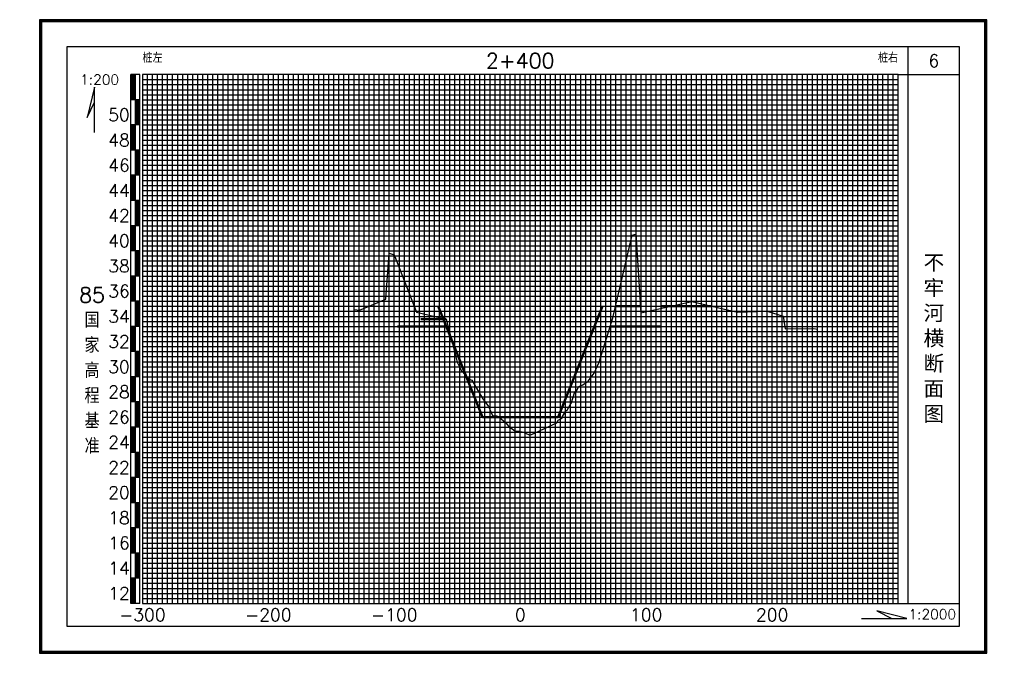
# Model space of a CAD drawing. Header units: millimetres. Extents: x 306 to 3216, y -6574 to 1225.
# Tile 24 of 27: x 545 to 936, y 607 to 858. Entities that reach past the tile are written whole.
import ezdxf
from ezdxf.enums import TextEntityAlignment as Align

# ---------------------------------------------------------------- set-up
doc = ezdxf.new("R2010")
doc.units = ezdxf.units.MM
doc.linetypes.add('DASHEDX2', pattern=[38.1, 25.4, -12.7])
for name, color, linetype in [('10mm线', 1, 'Continuous'), ('2mm线', 8, 'Continuous'), ('50mm线', 255, 'Continuous'), ('图副注记', 255, 'Continuous'), ('图框', 90, 'Continuous'), ('断面', 255, 'Continuous')]:
    doc.layers.add(name, color=color, linetype=linetype)
doc.layers.add('河道设计断面', color=6, linetype='DASHEDX2', lineweight=50)
doc.layers.add('滩面', color=90, linetype='Continuous', lineweight=50)
doc.styles.get("Standard").update_dxf_attribs({"font": 'txt.shx', "bigfont": 'hztxt.shx'})

msp = doc.modelspace()

# ---------------------------------------------------------------- linework, layer by layer
at = {"layer": '10mm线'}
for p, q in [((604.12, 626.41), (604.12, 836.41)), ((614.12, 626.41), (614.12, 836.41)), ((624.12, 626.41), (624.12, 836.41)), ((634.12, 626.41), (634.12, 836.41)), ((654.12, 626.41), (654.12, 836.41)), ((664.12, 626.41), (664.12, 836.41)), ((674.12, 626.41), (674.12, 836.41)), ((684.12, 626.41), (684.12, 836.41)), ((704.12, 626.41), (704.12, 836.41)), ((714.12, 626.41), (714.12, 836.41)), ((724.12, 626.41), (724.12, 836.41)), ((734.12, 626.41), (734.12, 836.41)), ((754.12, 626.41), (754.12, 836.41)), ((764.12, 626.41), (764.12, 836.41)), ((774.12, 626.41), (774.12, 836.41)), ((784.12, 626.41), (784.12, 836.41)), ((804.12, 626.41), (804.12, 836.41)), ((814.12, 626.41), (814.12, 836.41)), ((824.12, 626.41), (824.12, 836.41)), ((834.12, 626.41), (834.12, 836.41)), ((854.12, 626.41), (854.12, 836.41)), ((864.12, 626.41), (864.12, 836.41)), ((874.12, 626.41), (874.12, 836.41)), ((884.12, 626.41), (884.12, 836.41)), ((594.12, 826.41), (894.12, 826.41)), ((594.12, 816.41), (894.12, 816.41)), ((594.12, 806.41), (894.12, 806.41)), ((594.12, 796.41), (894.12, 796.41)), ((594.12, 786.41), (894.12, 786.41)), ((594.12, 776.41), (894.12, 776.41)), ((594.12, 766.41), (894.12, 766.41)), ((594.12, 756.41), (894.12, 756.41)), ((594.12, 746.41), (894.12, 746.41)), ((594.12, 736.41), (894.12, 736.41)), ((594.12, 726.41), (894.12, 726.41)), ((594.12, 716.41), (894.12, 716.41)), ((594.12, 706.41), (894.12, 706.41)), ((594.12, 696.41), (894.12, 696.41)), ((594.12, 686.41), (894.12, 686.41)), ((594.12, 676.41), (894.12, 676.41)), ((594.12, 666.41), (894.12, 666.41)), ((594.12, 656.41), (894.12, 656.41)), ((594.12, 646.41), (894.12, 646.41)), ((594.12, 636.41), (894.12, 636.41))]:
    msp.add_line(p, q, dxfattribs=at)
at = {"layer": '2mm线'}
for p, q in [((594.12, 834.41), (894.12, 834.41)), ((596.12, 626.41), (596.12, 836.41)), ((598.12, 626.41), (598.12, 836.41)), ((600.12, 626.41), (600.12, 836.41)), ((602.12, 626.41), (602.12, 836.41)), ((606.12, 626.41), (606.12, 836.41)), ((608.12, 626.41), (608.12, 836.41)), ((610.12, 626.41), (610.12, 836.41)), ((612.12, 626.41), (612.12, 836.41)), ((616.12, 626.41), (616.12, 836.41)), ((618.12, 626.41), (618.12, 836.41)), ((620.12, 626.41), (620.12, 836.41)), ((622.12, 626.41), (622.12, 836.41)), ((626.12, 626.41), (626.12, 836.41)), ((628.12, 626.41), (628.12, 836.41)), ((630.12, 626.41), (630.12, 836.41)), ((632.12, 626.41), (632.12, 836.41)), ((636.12, 626.41), (636.12, 836.41)), ((638.12, 626.41), (638.12, 836.41)), ((640.12, 626.41), (640.12, 836.41)), ((642.12, 626.41), (642.12, 836.41)), ((646.12, 626.41), (646.12, 836.41)), ((648.12, 626.41), (648.12, 836.41)), ((650.12, 626.41), (650.12, 836.41)), ((652.12, 626.41), (652.12, 836.41)), ((656.12, 626.41), (656.12, 836.41)), ((658.12, 626.41), (658.12, 836.41)), ((660.12, 626.41), (660.12, 836.41)), ((662.12, 626.41), (662.12, 836.41)), ((666.12, 626.41), (666.12, 836.41)), ((668.12, 626.41), (668.12, 836.41)), ((670.12, 626.41), (670.12, 836.41)), ((672.12, 626.41), (672.12, 836.41)), ((676.12, 626.41), (676.12, 836.41)), ((678.12, 626.41), (678.12, 836.41)), ((680.12, 626.41), (680.12, 836.41)), ((682.12, 626.41), (682.12, 836.41)), ((686.12, 626.41), (686.12, 836.41)), ((688.12, 626.41), (688.12, 836.41)), ((690.12, 626.41), (690.12, 836.41)), ((692.12, 626.41), (692.12, 836.41)), ((696.12, 626.41), (696.12, 836.41)), ((698.12, 626.41), (698.12, 836.41)), ((700.12, 626.41), (700.12, 836.41)), ((702.12, 626.41), (702.12, 836.41)), ((706.12, 626.41), (706.12, 836.41)), ((708.12, 626.41), (708.12, 836.41)), ((710.12, 626.41), (710.12, 836.41)), ((712.12, 626.41), (712.12, 836.41)), ((716.12, 626.41), (716.12, 836.41)), ((718.12, 626.41), (718.12, 836.41)), ((720.12, 626.41), (720.12, 836.41)), ((722.12, 626.41), (722.12, 836.41)), ((726.12, 626.41), (726.12, 836.41)), ((728.12, 626.41), (728.12, 836.41)), ((730.12, 626.41), (730.12, 836.41)), ((732.12, 626.41), (732.12, 836.41)), ((736.12, 626.41), (736.12, 836.41)), ((738.12, 626.41), (738.12, 836.41)), ((740.12, 626.41), (740.12, 836.41)), ((742.12, 626.41), (742.12, 836.41)), ((746.12, 626.41), (746.12, 836.41)), ((748.12, 626.41), (748.12, 836.41)), ((750.12, 626.41), (750.12, 836.41)), ((752.12, 626.41), (752.12, 836.41)), ((756.12, 626.41), (756.12, 836.41)), ((758.12, 626.41), (758.12, 836.41)), ((760.12, 626.41), (760.12, 836.41)), ((762.12, 626.41), (762.12, 836.41)), ((766.12, 626.41), (766.12, 836.41)), ((768.12, 626.41), (768.12, 836.41)), ((770.12, 626.41), (770.12, 836.41)), ((772.12, 626.41), (772.12, 836.41)), ((776.12, 626.41), (776.12, 836.41)), ((778.12, 626.41), (778.12, 836.41)), ((780.12, 626.41), (780.12, 836.41)), ((782.12, 626.41), (782.12, 836.41)), ((786.12, 626.41), (786.12, 836.41)), ((788.12, 626.41), (788.12, 836.41)), ((790.12, 626.41), (790.12, 836.41)), ((792.12, 626.41), (792.12, 836.41)), ((796.12, 626.41), (796.12, 836.41)), ((798.12, 626.41), (798.12, 836.41)), ((800.12, 626.41), (800.12, 836.41)), ((802.12, 626.41), (802.12, 836.41)), ((806.12, 626.41), (806.12, 836.41)), ((808.12, 626.41), (808.12, 836.41)), ((810.12, 626.41), (810.12, 836.41)), ((812.12, 626.41), (812.12, 836.41)), ((816.12, 626.41), (816.12, 836.41)), ((818.12, 626.41), (818.12, 836.41)), ((820.12, 626.41), (820.12, 836.41)), ((822.12, 626.41), (822.12, 836.41)), ((826.12, 626.41), (826.12, 836.41)), ((828.12, 626.41), (828.12, 836.41)), ((830.12, 626.41), (830.12, 836.41)), ((832.12, 626.41), (832.12, 836.41)), ((836.12, 626.41), (836.12, 836.41)), ((838.12, 626.41), (838.12, 836.41)), ((840.12, 626.41), (840.12, 836.41)), ((842.12, 626.41), (842.12, 836.41)), ((846.12, 626.41), (846.12, 836.41)), ((848.12, 626.41), (848.12, 836.41)), ((850.12, 626.41), (850.12, 836.41)), ((852.12, 626.41), (852.12, 836.41)), ((856.12, 626.41), (856.12, 836.41)), ((858.12, 626.41), (858.12, 836.41)), ((860.12, 626.41), (860.12, 836.41)), ((862.12, 626.41), (862.12, 836.41)), ((866.12, 626.41), (866.12, 836.41)), ((868.12, 626.41), (868.12, 836.41)), ((870.12, 626.41), (870.12, 836.41)), ((872.12, 626.41), (872.12, 836.41)), ((876.12, 626.41), (876.12, 836.41)), ((878.12, 626.41), (878.12, 836.41)), ((880.12, 626.41), (880.12, 836.41)), ((882.12, 626.41), (882.12, 836.41)), ((886.12, 626.41), (886.12, 836.41)), ((888.12, 626.41), (888.12, 836.41)), ((890.12, 626.41), (890.12, 836.41)), ((892.12, 626.41), (892.12, 836.41)), ((594.12, 832.41), (894.12, 832.41)), ((594.12, 830.41), (894.12, 830.41)), ((594.12, 828.41), (894.12, 828.41)), ((594.12, 824.41), (894.12, 824.41)), ((594.12, 822.41), (894.12, 822.41)), ((594.12, 820.41), (894.12, 820.41)), ((594.12, 818.41), (894.12, 818.41)), ((594.12, 814.41), (894.12, 814.41)), ((594.12, 812.41), (894.12, 812.41)), ((594.12, 810.41), (894.12, 810.41)), ((594.12, 808.41), (894.12, 808.41)), ((594.12, 804.41), (894.12, 804.41)), ((594.12, 802.41), (894.12, 802.41)), ((594.12, 800.41), (894.12, 800.41)), ((594.12, 798.41), (894.12, 798.41)), ((594.12, 794.41), (894.12, 794.41)), ((594.12, 792.41), (894.12, 792.41)), ((594.12, 790.41), (894.12, 790.41)), ((594.12, 788.41), (894.12, 788.41)), ((594.12, 784.41), (894.12, 784.41)), ((594.12, 782.41), (894.12, 782.41)), ((594.12, 780.41), (894.12, 780.41)), ((594.12, 778.41), (894.12, 778.41)), ((594.12, 774.41), (894.12, 774.41)), ((594.12, 772.41), (894.12, 772.41)), ((594.12, 770.41), (894.12, 770.41)), ((594.12, 768.41), (894.12, 768.41)), ((594.12, 764.41), (894.12, 764.41)), ((594.12, 762.41), (894.12, 762.41)), ((594.12, 760.41), (894.12, 760.41)), ((594.12, 758.41), (894.12, 758.41)), ((594.12, 754.41), (894.12, 754.41)), ((594.12, 752.41), (894.12, 752.41)), ((594.12, 750.41), (894.12, 750.41)), ((594.12, 748.41), (894.12, 748.41)), ((594.12, 744.41), (894.12, 744.41)), ((594.12, 742.41), (894.12, 742.41)), ((594.12, 740.41), (894.12, 740.41)), ((594.12, 738.41), (894.12, 738.41)), ((594.12, 734.41), (894.12, 734.41)), ((594.12, 732.41), (894.12, 732.41)), ((594.12, 730.41), (894.12, 730.41)), ((594.12, 728.41), (894.12, 728.41)), ((594.12, 724.41), (894.12, 724.41)), ((594.12, 722.41), (894.12, 722.41)), ((594.12, 720.41), (894.12, 720.41)), ((594.12, 718.41), (894.12, 718.41)), ((594.12, 714.41), (894.12, 714.41)), ((594.12, 712.41), (894.12, 712.41)), ((594.12, 710.41), (894.12, 710.41)), ((594.12, 708.41), (894.12, 708.41)), ((594.12, 704.41), (894.12, 704.41)), ((594.12, 702.41), (894.12, 702.41)), ((594.12, 700.41), (894.12, 700.41)), ((594.12, 698.41), (894.12, 698.41)), ((594.12, 694.41), (894.12, 694.41)), ((594.12, 692.41), (894.12, 692.41)), ((594.12, 690.41), (894.12, 690.41)), ((594.12, 688.41), (894.12, 688.41)), ((594.12, 684.41), (894.12, 684.41)), ((594.12, 682.41), (894.12, 682.41)), ((594.12, 680.41), (894.12, 680.41)), ((594.12, 678.41), (894.12, 678.41)), ((594.12, 674.41), (894.12, 674.41)), ((594.12, 672.41), (894.12, 672.41)), ((594.12, 670.41), (894.12, 670.41)), ((594.12, 668.41), (894.12, 668.41)), ((594.12, 664.41), (894.12, 664.41)), ((594.12, 662.41), (894.12, 662.41)), ((594.12, 660.41), (894.12, 660.41)), ((594.12, 658.41), (894.12, 658.41)), ((594.12, 654.41), (894.12, 654.41)), ((594.12, 652.41), (894.12, 652.41)), ((594.12, 650.41), (894.12, 650.41)), ((594.12, 648.41), (894.12, 648.41)), ((594.12, 644.41), (894.12, 644.41)), ((594.12, 642.41), (894.12, 642.41)), ((594.12, 640.41), (894.12, 640.41)), ((594.12, 638.41), (894.12, 638.41)), ((594.12, 634.41), (894.12, 634.41)), ((594.12, 632.41), (894.12, 632.41)), ((594.12, 630.41), (894.12, 630.41)), ((594.12, 628.41), (894.12, 628.41))]:
    msp.add_line(p, q, dxfattribs=at)
at = {"layer": '50mm线'}
for p, q in [((644.12, 626.41), (644.12, 836.41)), ((694.12, 626.41), (694.12, 836.41)), ((744.12, 626.41), (744.12, 836.41)), ((794.12, 626.41), (794.12, 836.41)), ((844.12, 626.41), (844.12, 836.41))]:
    msp.add_line(p, q, dxfattribs=at)
msp.add_lwpolyline([(594.12, 626.41), (894.12, 626.41), (894.12, 836.41), (594.12, 836.41)], close=True, dxfattribs=at)
at = {"layer": '图副注记'}
for p, q in [((589.52, 626.41), (589.52, 836.41)), ((593.12, 836.41), (589.52, 836.41)), ((589.62, 826.41), (589.62, 836.41)), ((589.72, 826.41), (589.72, 836.41)), ((589.82, 826.41), (589.82, 836.41)), ((589.92, 826.41), (589.92, 836.41)), ((590.02, 826.41), (590.02, 836.41)), ((590.12, 826.41), (590.12, 836.41)), ((590.22, 826.41), (590.22, 836.41)), ((590.32, 826.41), (590.32, 836.41)), ((590.42, 826.41), (590.42, 836.41)), ((590.52, 826.41), (590.52, 836.41)), ((590.62, 826.41), (590.62, 836.41)), ((590.72, 826.41), (590.72, 836.41)), ((590.82, 826.41), (590.82, 836.41)), ((590.92, 826.41), (590.92, 836.41)), ((591.02, 826.41), (591.02, 836.41)), ((591.12, 826.41), (591.12, 836.41)), ((591.22, 826.41), (591.22, 836.41)), ((591.32, 626.41), (591.32, 836.41)), ((593.12, 626.41), (593.12, 836.41)), ((593.12, 826.41), (589.52, 826.41)), ((591.42, 816.41), (591.42, 826.41)), ((591.52, 816.41), (591.52, 826.41)), ((591.62, 816.41), (591.62, 826.41)), ((591.72, 816.41), (591.72, 826.41)), ((591.82, 816.41), (591.82, 826.41)), ((591.92, 816.41), (591.92, 826.41)), ((592.02, 816.41), (592.02, 826.41)), ((592.12, 816.41), (592.12, 826.41)), ((592.22, 816.41), (592.22, 826.41)), ((592.32, 816.41), (592.32, 826.41)), ((592.42, 816.41), (592.42, 826.41)), ((592.52, 816.41), (592.52, 826.41)), ((592.62, 816.41), (592.62, 826.41)), ((592.72, 816.41), (592.72, 826.41)), ((592.82, 816.41), (592.82, 826.41)), ((592.92, 816.41), (592.92, 826.41)), ((593.02, 816.41), (593.02, 826.41)), ((593.12, 816.41), (589.52, 816.41)), ((589.62, 806.41), (589.62, 816.41)), ((589.72, 806.41), (589.72, 816.41)), ((589.82, 806.41), (589.82, 816.41)), ((589.92, 806.41), (589.92, 816.41)), ((590.02, 806.41), (590.02, 816.41)), ((590.12, 806.41), (590.12, 816.41)), ((590.22, 806.41), (590.22, 816.41)), ((590.32, 806.41), (590.32, 816.41)), ((590.42, 806.41), (590.42, 816.41)), ((590.52, 806.41), (590.52, 816.41)), ((590.62, 806.41), (590.62, 816.41)), ((590.72, 806.41), (590.72, 816.41)), ((590.82, 806.41), (590.82, 816.41)), ((590.92, 806.41), (590.92, 816.41)), ((591.02, 806.41), (591.02, 816.41)), ((591.12, 806.41), (591.12, 816.41)), ((591.22, 806.41), (591.22, 816.41)), ((593.12, 806.41), (589.52, 806.41)), ((591.42, 796.41), (591.42, 806.41)), ((591.52, 796.41), (591.52, 806.41)), ((591.62, 796.41), (591.62, 806.41)), ((591.72, 796.41), (591.72, 806.41)), ((591.82, 796.41), (591.82, 806.41)), ((591.92, 796.41), (591.92, 806.41)), ((592.02, 796.41), (592.02, 806.41)), ((592.12, 796.41), (592.12, 806.41)), ((592.22, 796.41), (592.22, 806.41)), ((592.32, 796.41), (592.32, 806.41)), ((592.42, 796.41), (592.42, 806.41)), ((592.52, 796.41), (592.52, 806.41)), ((592.62, 796.41), (592.62, 806.41)), ((592.72, 796.41), (592.72, 806.41)), ((592.82, 796.41), (592.82, 806.41)), ((592.92, 796.41), (592.92, 806.41)), ((593.02, 796.41), (593.02, 806.41)), ((593.12, 796.41), (589.52, 796.41)), ((589.62, 786.41), (589.62, 796.41)), ((589.72, 786.41), (589.72, 796.41)), ((589.82, 786.41), (589.82, 796.41)), ((589.92, 786.41), (589.92, 796.41)), ((590.02, 786.41), (590.02, 796.41)), ((590.12, 786.41), (590.12, 796.41)), ((590.22, 786.41), (590.22, 796.41)), ((590.32, 786.41), (590.32, 796.41)), ((590.42, 786.41), (590.42, 796.41)), ((590.52, 786.41), (590.52, 796.41)), ((590.62, 786.41), (590.62, 796.41)), ((590.72, 786.41), (590.72, 796.41)), ((590.82, 786.41), (590.82, 796.41)), ((590.92, 786.41), (590.92, 796.41)), ((591.02, 786.41), (591.02, 796.41)), ((591.12, 786.41), (591.12, 796.41)), ((591.22, 786.41), (591.22, 796.41)), ((593.12, 786.41), (589.52, 786.41)), ((591.42, 776.41), (591.42, 786.41)), ((591.52, 776.41), (591.52, 786.41)), ((591.62, 776.41), (591.62, 786.41)), ((591.72, 776.41), (591.72, 786.41)), ((591.82, 776.41), (591.82, 786.41)), ((591.92, 776.41), (591.92, 786.41)), ((592.02, 776.41), (592.02, 786.41)), ((592.12, 776.41), (592.12, 786.41)), ((592.22, 776.41), (592.22, 786.41)), ((592.32, 776.41), (592.32, 786.41)), ((592.42, 776.41), (592.42, 786.41)), ((592.52, 776.41), (592.52, 786.41)), ((592.62, 776.41), (592.62, 786.41)), ((592.72, 776.41), (592.72, 786.41)), ((592.82, 776.41), (592.82, 786.41)), ((592.92, 776.41), (592.92, 786.41)), ((593.02, 776.41), (593.02, 786.41)), ((593.12, 776.41), (589.52, 776.41)), ((589.62, 766.41), (589.62, 776.41)), ((589.72, 766.41), (589.72, 776.41)), ((589.82, 766.41), (589.82, 776.41)), ((589.92, 766.41), (589.92, 776.41)), ((590.02, 766.41), (590.02, 776.41)), ((590.12, 766.41), (590.12, 776.41)), ((590.22, 766.41), (590.22, 776.41)), ((590.32, 766.41), (590.32, 776.41)), ((590.42, 766.41), (590.42, 776.41)), ((590.52, 766.41), (590.52, 776.41)), ((590.62, 766.41), (590.62, 776.41)), ((590.72, 766.41), (590.72, 776.41)), ((590.82, 766.41), (590.82, 776.41)), ((590.92, 766.41), (590.92, 776.41)), ((591.02, 766.41), (591.02, 776.41)), ((591.12, 766.41), (591.12, 776.41)), ((591.22, 766.41), (591.22, 776.41)), ((593.12, 766.41), (589.52, 766.41)), ((591.42, 756.41), (591.42, 766.41)), ((591.52, 756.41), (591.52, 766.41)), ((591.62, 756.41), (591.62, 766.41)), ((591.72, 756.41), (591.72, 766.41)), ((591.82, 756.41), (591.82, 766.41)), ((591.92, 756.41), (591.92, 766.41)), ((592.02, 756.41), (592.02, 766.41)), ((592.12, 756.41), (592.12, 766.41)), ((592.22, 756.41), (592.22, 766.41)), ((592.32, 756.41), (592.32, 766.41)), ((592.42, 756.41), (592.42, 766.41)), ((592.52, 756.41), (592.52, 766.41)), ((592.62, 756.41), (592.62, 766.41)), ((592.72, 756.41), (592.72, 766.41)), ((592.82, 756.41), (592.82, 766.41)), ((592.92, 756.41), (592.92, 766.41)), ((593.02, 756.41), (593.02, 766.41)), ((593.12, 756.41), (589.52, 756.41)), ((589.62, 746.41), (589.62, 756.41)), ((589.72, 746.41), (589.72, 756.41)), ((589.82, 746.41), (589.82, 756.41)), ((589.92, 746.41), (589.92, 756.41)), ((590.02, 746.41), (590.02, 756.41)), ((590.12, 746.41), (590.12, 756.41)), ((590.22, 746.41), (590.22, 756.41)), ((590.32, 746.41), (590.32, 756.41)), ((590.42, 746.41), (590.42, 756.41)), ((590.52, 746.41), (590.52, 756.41)), ((590.62, 746.41), (590.62, 756.41)), ((590.72, 746.41), (590.72, 756.41)), ((590.82, 746.41), (590.82, 756.41)), ((590.92, 746.41), (590.92, 756.41)), ((591.02, 746.41), (591.02, 756.41)), ((591.12, 746.41), (591.12, 756.41)), ((591.22, 746.41), (591.22, 756.41)), ((593.12, 746.41), (589.52, 746.41)), ((591.42, 736.41), (591.42, 746.41)), ((591.52, 736.41), (591.52, 746.41)), ((591.62, 736.41), (591.62, 746.41)), ((591.72, 736.41), (591.72, 746.41)), ((591.82, 736.41), (591.82, 746.41)), ((591.92, 736.41), (591.92, 746.41)), ((592.02, 736.41), (592.02, 746.41)), ((592.12, 736.41), (592.12, 746.41)), ((592.22, 736.41), (592.22, 746.41)), ((592.32, 736.41), (592.32, 746.41)), ((592.42, 736.41), (592.42, 746.41)), ((592.52, 736.41), (592.52, 746.41)), ((592.62, 736.41), (592.62, 746.41)), ((592.72, 736.41), (592.72, 746.41)), ((592.82, 736.41), (592.82, 746.41)), ((592.92, 736.41), (592.92, 746.41)), ((593.02, 736.41), (593.02, 746.41)), ((593.12, 736.41), (589.52, 736.41)), ((589.62, 726.41), (589.62, 736.41)), ((589.72, 726.41), (589.72, 736.41)), ((589.82, 726.41), (589.82, 736.41)), ((589.92, 726.41), (589.92, 736.41)), ((590.02, 726.41), (590.02, 736.41)), ((590.12, 726.41), (590.12, 736.41)), ((590.22, 726.41), (590.22, 736.41)), ((590.32, 726.41), (590.32, 736.41)), ((590.42, 726.41), (590.42, 736.41)), ((590.52, 726.41), (590.52, 736.41)), ((590.62, 726.41), (590.62, 736.41)), ((590.72, 726.41), (590.72, 736.41)), ((590.82, 726.41), (590.82, 736.41)), ((590.92, 726.41), (590.92, 736.41)), ((591.02, 726.41), (591.02, 736.41)), ((591.12, 726.41), (591.12, 736.41)), ((591.22, 726.41), (591.22, 736.41)), ((593.12, 726.41), (589.52, 726.41)), ((591.42, 716.41), (591.42, 726.41)), ((591.52, 716.41), (591.52, 726.41)), ((591.62, 716.41), (591.62, 726.41)), ((591.72, 716.41), (591.72, 726.41)), ((591.82, 716.41), (591.82, 726.41)), ((591.92, 716.41), (591.92, 726.41)), ((592.02, 716.41), (592.02, 726.41)), ((592.12, 716.41), (592.12, 726.41)), ((592.22, 716.41), (592.22, 726.41)), ((592.32, 716.41), (592.32, 726.41)), ((592.42, 716.41), (592.42, 726.41)), ((592.52, 716.41), (592.52, 726.41)), ((592.62, 716.41), (592.62, 726.41)), ((592.72, 716.41), (592.72, 726.41)), ((592.82, 716.41), (592.82, 726.41)), ((592.92, 716.41), (592.92, 726.41)), ((593.02, 716.41), (593.02, 726.41)), ((593.12, 716.41), (589.52, 716.41)), ((589.62, 706.41), (589.62, 716.41)), ((589.72, 706.41), (589.72, 716.41)), ((589.82, 706.41), (589.82, 716.41)), ((589.92, 706.41), (589.92, 716.41)), ((590.02, 706.41), (590.02, 716.41)), ((590.12, 706.41), (590.12, 716.41)), ((590.22, 706.41), (590.22, 716.41)), ((590.32, 706.41), (590.32, 716.41)), ((590.42, 706.41), (590.42, 716.41)), ((590.52, 706.41), (590.52, 716.41)), ((590.62, 706.41), (590.62, 716.41)), ((590.72, 706.41), (590.72, 716.41)), ((590.82, 706.41), (590.82, 716.41)), ((590.92, 706.41), (590.92, 716.41)), ((591.02, 706.41), (591.02, 716.41)), ((591.12, 706.41), (591.12, 716.41)), ((591.22, 706.41), (591.22, 716.41)), ((593.12, 706.41), (589.52, 706.41)), ((591.42, 696.41), (591.42, 706.41)), ((591.52, 696.41), (591.52, 706.41)), ((591.62, 696.41), (591.62, 706.41)), ((591.72, 696.41), (591.72, 706.41)), ((591.82, 696.41), (591.82, 706.41)), ((591.92, 696.41), (591.92, 706.41)), ((592.02, 696.41), (592.02, 706.41)), ((592.12, 696.41), (592.12, 706.41)), ((592.22, 696.41), (592.22, 706.41)), ((592.32, 696.41), (592.32, 706.41)), ((592.42, 696.41), (592.42, 706.41)), ((592.52, 696.41), (592.52, 706.41)), ((592.62, 696.41), (592.62, 706.41)), ((592.72, 696.41), (592.72, 706.41)), ((592.82, 696.41), (592.82, 706.41)), ((592.92, 696.41), (592.92, 706.41)), ((593.02, 696.41), (593.02, 706.41)), ((593.12, 696.41), (589.52, 696.41)), ((589.62, 686.41), (589.62, 696.41)), ((589.72, 686.41), (589.72, 696.41)), ((589.82, 686.41), (589.82, 696.41)), ((589.92, 686.41), (589.92, 696.41)), ((590.02, 686.41), (590.02, 696.41)), ((590.12, 686.41), (590.12, 696.41)), ((590.22, 686.41), (590.22, 696.41)), ((590.32, 686.41), (590.32, 696.41)), ((590.42, 686.41), (590.42, 696.41)), ((590.52, 686.41), (590.52, 696.41)), ((590.62, 686.41), (590.62, 696.41)), ((590.72, 686.41), (590.72, 696.41)), ((590.82, 686.41), (590.82, 696.41)), ((590.92, 686.41), (590.92, 696.41)), ((591.02, 686.41), (591.02, 696.41)), ((591.12, 686.41), (591.12, 696.41)), ((591.22, 686.41), (591.22, 696.41)), ((593.12, 686.41), (589.52, 686.41)), ((591.42, 676.41), (591.42, 686.41)), ((591.52, 676.41), (591.52, 686.41)), ((591.62, 676.41), (591.62, 686.41)), ((591.72, 676.41), (591.72, 686.41)), ((591.82, 676.41), (591.82, 686.41)), ((591.92, 676.41), (591.92, 686.41)), ((592.02, 676.41), (592.02, 686.41)), ((592.12, 676.41), (592.12, 686.41)), ((592.22, 676.41), (592.22, 686.41)), ((592.32, 676.41), (592.32, 686.41)), ((592.42, 676.41), (592.42, 686.41)), ((592.52, 676.41), (592.52, 686.41)), ((592.62, 676.41), (592.62, 686.41)), ((592.72, 676.41), (592.72, 686.41)), ((592.82, 676.41), (592.82, 686.41)), ((592.92, 676.41), (592.92, 686.41)), ((593.02, 676.41), (593.02, 686.41)), ((593.12, 676.41), (589.52, 676.41)), ((589.62, 666.41), (589.62, 676.41)), ((589.72, 666.41), (589.72, 676.41)), ((589.82, 666.41), (589.82, 676.41)), ((589.92, 666.41), (589.92, 676.41)), ((590.02, 666.41), (590.02, 676.41)), ((590.12, 666.41), (590.12, 676.41)), ((590.22, 666.41), (590.22, 676.41)), ((590.32, 666.41), (590.32, 676.41)), ((590.42, 666.41), (590.42, 676.41)), ((590.52, 666.41), (590.52, 676.41)), ((590.62, 666.41), (590.62, 676.41)), ((590.72, 666.41), (590.72, 676.41)), ((590.82, 666.41), (590.82, 676.41)), ((590.92, 666.41), (590.92, 676.41)), ((591.02, 666.41), (591.02, 676.41)), ((591.12, 666.41), (591.12, 676.41)), ((591.22, 666.41), (591.22, 676.41)), ((593.12, 666.41), (589.52, 666.41)), ((591.42, 656.41), (591.42, 666.41)), ((591.52, 656.41), (591.52, 666.41)), ((591.62, 656.41), (591.62, 666.41)), ((591.72, 656.41), (591.72, 666.41)), ((591.82, 656.41), (591.82, 666.41)), ((591.92, 656.41), (591.92, 666.41)), ((592.02, 656.41), (592.02, 666.41)), ((592.12, 656.41), (592.12, 666.41)), ((592.22, 656.41), (592.22, 666.41)), ((592.32, 656.41), (592.32, 666.41)), ((592.42, 656.41), (592.42, 666.41)), ((592.52, 656.41), (592.52, 666.41)), ((592.62, 656.41), (592.62, 666.41)), ((592.72, 656.41), (592.72, 666.41)), ((592.82, 656.41), (592.82, 666.41)), ((592.92, 656.41), (592.92, 666.41)), ((593.02, 656.41), (593.02, 666.41)), ((593.12, 656.41), (589.52, 656.41)), ((589.62, 646.41), (589.62, 656.41)), ((589.72, 646.41), (589.72, 656.41)), ((589.82, 646.41), (589.82, 656.41)), ((589.92, 646.41), (589.92, 656.41)), ((590.02, 646.41), (590.02, 656.41)), ((590.12, 646.41), (590.12, 656.41)), ((590.22, 646.41), (590.22, 656.41)), ((590.32, 646.41), (590.32, 656.41)), ((590.42, 646.41), (590.42, 656.41)), ((590.52, 646.41), (590.52, 656.41)), ((590.62, 646.41), (590.62, 656.41)), ((590.72, 646.41), (590.72, 656.41)), ((590.82, 646.41), (590.82, 656.41)), ((590.92, 646.41), (590.92, 656.41)), ((591.02, 646.41), (591.02, 656.41)), ((591.12, 646.41), (591.12, 656.41)), ((591.22, 646.41), (591.22, 656.41)), ((593.12, 646.41), (589.52, 646.41)), ((591.42, 636.41), (591.42, 646.41)), ((591.52, 636.41), (591.52, 646.41)), ((591.62, 636.41), (591.62, 646.41)), ((591.72, 636.41), (591.72, 646.41)), ((591.82, 636.41), (591.82, 646.41)), ((591.92, 636.41), (591.92, 646.41)), ((592.02, 636.41), (592.02, 646.41)), ((592.12, 636.41), (592.12, 646.41)), ((592.22, 636.41), (592.22, 646.41)), ((592.32, 636.41), (592.32, 646.41)), ((592.42, 636.41), (592.42, 646.41)), ((592.52, 636.41), (592.52, 646.41)), ((592.62, 636.41), (592.62, 646.41)), ((592.72, 636.41), (592.72, 646.41)), ((592.82, 636.41), (592.82, 646.41)), ((592.92, 636.41), (592.92, 646.41)), ((593.02, 636.41), (593.02, 646.41)), ((593.12, 636.41), (589.52, 636.41)), ((589.62, 626.41), (589.62, 636.41)), ((589.72, 626.41), (589.72, 636.41)), ((589.82, 626.41), (589.82, 636.41)), ((589.92, 626.41), (589.92, 636.41)), ((590.02, 626.41), (590.02, 636.41)), ((590.12, 626.41), (590.12, 636.41)), ((590.22, 626.41), (590.22, 636.41)), ((590.32, 626.41), (590.32, 636.41)), ((590.42, 626.41), (590.42, 636.41)), ((590.52, 626.41), (590.52, 636.41)), ((590.62, 626.41), (590.62, 636.41)), ((590.72, 626.41), (590.72, 636.41)), ((590.82, 626.41), (590.82, 636.41)), ((590.92, 626.41), (590.92, 636.41)), ((591.02, 626.41), (591.02, 636.41)), ((591.12, 626.41), (591.12, 636.41)), ((591.22, 626.41), (591.22, 636.41)), ((593.12, 626.41), (589.52, 626.41))]:
    msp.add_line(p, q, dxfattribs=at)
for points in [[(575.12, 813.41), (575.12, 831.41), (572.12, 819.41), (575.12, 825.41)], [(879.62, 620.41), (897.62, 620.41), (885.62, 623.41), (891.62, 620.41)]]:
    msp.add_lwpolyline(points, dxfattribs=at)
at = {"layer": '图框'}
for p, q in [((898.12, 626.41), (898.12, 847.41)), ((894.12, 836.41), (918.52, 836.41)), ((894.12, 626.41), (918.52, 626.41))]:
    msp.add_line(p, q, dxfattribs=at)
for points in [[(553.32, 606.61), (929.32, 606.61), (929.32, 858.21), (553.32, 858.21)], [(553.52, 606.81), (929.12, 606.81), (929.12, 858.01), (553.52, 858.01)], [(553.72, 607.01), (928.92, 607.01), (928.92, 857.81), (553.72, 857.81)], [(553.92, 607.21), (928.72, 607.21), (928.72, 857.61), (553.92, 857.61)], [(554.12, 607.41), (928.52, 607.41), (928.52, 857.41), (554.12, 857.41)], [(564.12, 617.41), (918.52, 617.41), (918.52, 847.41), (564.12, 847.41)]]:
    msp.add_lwpolyline(points, close=True, dxfattribs=at)
at = {"layer": '断面'}
msp.add_lwpolyline([(678.32, 743.13), (680.34, 742.9), (690.78, 747.24), (692.1, 765.56), (694.07, 764.89), (695.28, 761.77), (702.96, 742.01), (714.69, 739.24), (718.32, 725.4), (719.03, 722.22), (720.76, 718.76), (723.78, 715.46), (724.89, 715.01), (725.87, 713.51), (727.27, 710.96), (729.23, 707.61), (731.49, 704.66), (733.1, 701.06), (734.83, 700.91), (736.58, 699.66), (738.46, 698.16), (739.84, 696.31), (740.23, 695.96), (740.34, 696.11), (742.03, 695.01), (742.21, 695.01), (743.68, 694.86), (744.17, 694.66), (745.59, 694.36), (745.99, 694.21), (747.92, 693.26), (749.83, 693.96), (757.51, 697.66), (758.66, 698.16), (759.14, 699.21), (760.72, 699.96), (760.83, 700.61), (762.2, 702.86), (762.75, 703.11), (764.21, 705.86), (764.29, 705.81), (765.82, 710.46), (766.06, 710.76), (766.43, 710.81), (767.35, 712.56), (768.91, 713.18), (771.1, 714.73), (773.44, 717.79), (775.44, 722.28), (780.84, 739.84), (788.55, 772.69), (790, 773.03), (791.95, 741.85), (812.23, 746.34), (830.4, 742.04), (842.21, 742.49), (848.49, 740.48), (849.23, 735.44), (860.71, 735.59), (862.18, 735.31)], dxfattribs=at)
at = {"layer": '河道设计断面', "linetype": 'ByBlock', "lineweight": 50, "ltscale": 0.2}
for p, q in [((711.5, 744.46), (729.12, 700.41)), ((759.12, 700.41), (776.74, 744.46)), ((729.12, 700.41), (759.12, 700.41))]:
    msp.add_line(p, q, dxfattribs=at)
at = {"layer": '河道设计断面'}
for points in [[(715.43, 736.41), (695.43, 736.41)], [(779.78, 736.41), (799.78, 736.41)]]:
    msp.add_lwpolyline(points, dxfattribs=at)
at = {"layer": '滩面'}
for points in [[(781.92, 744.46), (791.92, 744.46)], [(799.92, 744.46), (820.18, 744.46)], [(714.69, 739.24), (704.69, 739.24)]]:
    msp.add_lwpolyline(points, dxfattribs=at)

# ---------------------------------------------------------------- texts
at = {"layer": '图副注记'}
msp.add_text('桩左', height=4, dxfattribs=at).set_placement((594.12, 839.91), align=Align.BOTTOM_LEFT)
for s, p in [('桩右', (894.12, 839.91)), ('1:2000', (917.12, 618.91))]:
    msp.add_text(s, height=4, dxfattribs=at).set_placement(p, align=Align.BOTTOM_RIGHT)
msp.add_text('1:200', height=4, dxfattribs=at).set_placement((577.12, 834.41), align=Align.MIDDLE_CENTER)
at = {"layer": '图副注记', "insert": (574.12, 718.91), "char_height": 6, "width": 10, "attachment_point": 5}
msp.add_mtext('85国家高程基准', dxfattribs=at)
at = {"layer": '断面'}
for s, height, p in [('2+400', 6, (744.12, 841.91)), ('6', 5, (908.32, 841.91)), ('-300', 5, (594.12, 621.91)), ('-200', 5, (644.12, 621.91)), ('-100', 5, (694.12, 621.91)), ('0', 5, (744.12, 621.91)), ('100', 5, (794.12, 621.91)), ('200', 5, (844.12, 621.91))]:
    msp.add_text(s, height=height, dxfattribs=at).set_placement(p, align=Align.MIDDLE_CENTER)
for s, p in [('50', (589.12, 816.41)), ('48', (589.12, 806.41)), ('46', (589.12, 796.41)), ('44', (589.12, 786.41)), ('42', (589.12, 776.41)), ('40', (589.12, 766.41)), ('38', (589.12, 756.41)), ('36', (589.12, 746.41)), ('34', (589.12, 736.41)), ('32', (589.12, 726.41)), ('30', (589.12, 716.41)), ('28', (589.12, 706.41)), ('26', (589.12, 696.41)), ('24', (589.12, 686.41)), ('22', (589.12, 676.41)), ('20', (589.12, 666.41)), ('18', (589.12, 656.41)), ('16', (589.12, 646.41)), ('14', (589.12, 636.41)), ('12', (589.12, 626.41))]:
    msp.add_text(s, height=5, dxfattribs=at).set_placement(p, align=Align.BOTTOM_RIGHT)
at = {"layer": '断面', "insert": (908.32, 731.41), "char_height": 6, "width": 10, "attachment_point": 5}
msp.add_mtext('{\\f宋体|b0|i0|c134|p2;不牢河横断面图}', dxfattribs=at)

doc.saveas('drawing.dxf')
